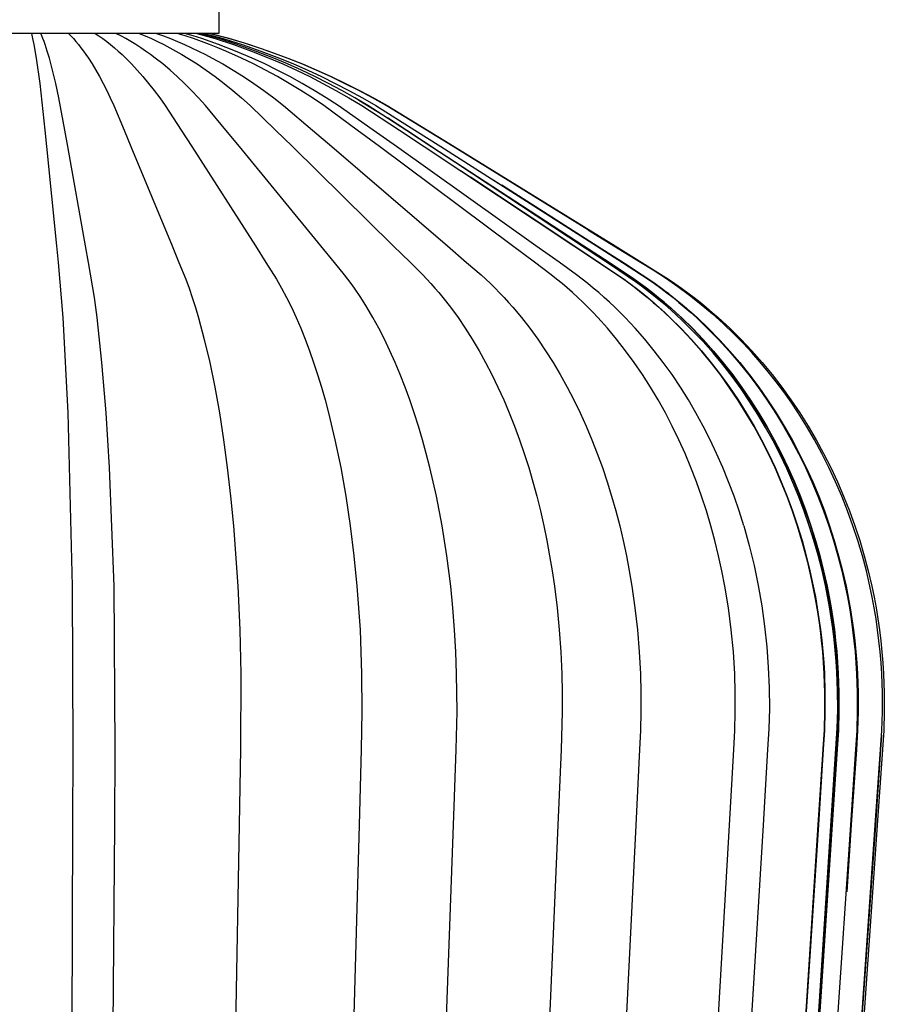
# Model space of a CAD drawing. Header units: millimetres. Extents: x 5000 to 5975, y 0 to 2999.
# Tile 6 of 11: x 5200 to 5400, y 825 to 1053. Entities that reach past the tile are written whole.
import ezdxf

# ---------------------------------------------------------------- set-up
doc = ezdxf.new("R2010")
doc.units = ezdxf.units.MM
doc.layers.add('ClassiCon_Plissée-Pendant-Light', color=7, linetype='Continuous', true_color=0x000000)

msp = doc.modelspace()

# ---------------------------------------------------------------- linework, layer by layer
at = {"layer": 'ClassiCon_Plissée-Pendant-Light', "color": 18, "lineweight": -3, "true_color": 0x000000}
for p, q in [((5245.9, 1055.76), (5245.9, 1049.76)), ((5232.64, 1049.76), (5153.9, 1049.76)), ((5202.6, 1049.76), (5202.88, 1048.54)), ((5205.02, 1049.17), (5204.76, 1049.76)), ((5205.27, 1048.54), (5205.02, 1049.17)), ((5211.15, 1049.76), (5211.73, 1049.17)), ((5211.73, 1049.17), (5212.31, 1048.54)), ((5217.29, 1049.76), (5218.19, 1049.17)), ((5218.19, 1049.17), (5219.09, 1048.54)), ((5223.28, 1049.17), (5222.12, 1049.76)), ((5224.43, 1048.54), (5223.28, 1049.17)), ((5227.47, 1049.76), (5228.9, 1049.17)), ((5228.9, 1049.17), (5230.33, 1048.54)), ((5231.47, 1049.76), (5233.11, 1049.17)), ((5245.9, 1049.76), (5232.64, 1049.76)), ((5233.11, 1049.17), (5234.74, 1048.54)), ((5238.15, 1049.17), (5236.26, 1049.76)), ((5239.97, 1049.17), (5237.99, 1049.76)), ((5240.03, 1048.54), (5238.15, 1049.17)), ((5241.94, 1048.54), (5239.97, 1049.17)), ((5240.81, 1049.76), (5245.05, 1048.54)), ((5245.86, 1048.54), (5241.54, 1049.76)), ((5242.48, 1049.76), (5246.89, 1048.54)), ((5248.29, 1048.54), (5243.74, 1049.76)), ((5243.84, 1049.76), (5247.81, 1048.71)), ((5202.88, 1048.54), (5203.16, 1047.18)), ((5203.16, 1047.18), (5203.71, 1044.04)), ((5205.52, 1047.88), (5205.27, 1048.54)), ((5205.77, 1047.18), (5205.52, 1047.88)), ((5206.26, 1045.68), (5205.77, 1047.18)), ((5212.31, 1048.54), (5212.89, 1047.88)), ((5212.89, 1047.88), (5213.47, 1047.18)), ((5213.47, 1047.18), (5214.04, 1046.45)), ((5219.09, 1048.54), (5219.99, 1047.88)), ((5219.99, 1047.88), (5220.88, 1047.18)), ((5220.88, 1047.18), (5221.77, 1046.45)), ((5225.57, 1047.88), (5224.43, 1048.54)), ((5226.71, 1047.18), (5225.57, 1047.88)), ((5227.85, 1046.45), (5226.71, 1047.18)), ((5230.33, 1048.54), (5231.75, 1047.88)), ((5231.75, 1047.88), (5233.17, 1047.18)), ((5233.17, 1047.18), (5234.57, 1046.45)), ((5234.74, 1048.54), (5236.37, 1047.88)), ((5236.37, 1047.88), (5237.99, 1047.18)), ((5237.99, 1047.18), (5239.6, 1046.45)), ((5241.91, 1047.88), (5240.03, 1048.54)), ((5243.77, 1047.18), (5241.91, 1047.88)), ((5243.9, 1047.88), (5241.94, 1048.54)), ((5245.63, 1046.45), (5243.77, 1047.18)), ((5245.85, 1047.18), (5243.9, 1047.88)), ((5245.05, 1048.54), (5249.26, 1047.18)), ((5249.73, 1045.68), (5245.85, 1047.18)), ((5250.15, 1047.18), (5245.86, 1048.54)), ((5246.89, 1048.54), (5251.27, 1047.18)), ((5247.81, 1048.71), (5251.76, 1047.54)), ((5252.79, 1047.18), (5248.29, 1048.54)), ((5249.26, 1047.18), (5253.42, 1045.68)), ((5254.39, 1045.68), (5250.15, 1047.18)), ((5251.27, 1047.18), (5255.61, 1045.68)), ((5251.76, 1047.54), (5255.68, 1046.27)), ((5257.26, 1045.68), (5252.79, 1047.18)), ((5206.75, 1044.04), (5206.26, 1045.68)), ((5214.04, 1046.45), (5214.62, 1045.68)), ((5214.62, 1045.68), (5215.18, 1044.88)), ((5215.18, 1044.88), (5215.75, 1044.04)), ((5221.77, 1046.45), (5222.65, 1045.68)), ((5222.65, 1045.68), (5223.53, 1044.88)), ((5223.53, 1044.88), (5224.4, 1044.04)), ((5228.97, 1045.68), (5227.85, 1046.45)), ((5230.1, 1044.88), (5228.97, 1045.68)), ((5231.21, 1044.04), (5230.1, 1044.88)), ((5234.57, 1046.45), (5235.97, 1045.68)), ((5235.97, 1045.68), (5237.37, 1044.88)), ((5237.37, 1044.88), (5238.75, 1044.04)), ((5239.6, 1046.45), (5241.2, 1045.68)), ((5241.2, 1045.68), (5242.8, 1044.88)), ((5242.8, 1044.88), (5244.38, 1044.04)), ((5247.47, 1045.68), (5245.63, 1046.45)), ((5251.14, 1044.04), (5247.47, 1045.68)), ((5253.57, 1044.04), (5249.73, 1045.68)), ((5253.42, 1045.68), (5257.54, 1044.04)), ((5258.58, 1044.04), (5254.39, 1045.68)), ((5255.61, 1045.68), (5259.9, 1044.04)), ((5255.68, 1046.27), (5259.55, 1044.9)), ((5261.67, 1044.04), (5257.26, 1045.68)), ((5259.55, 1044.9), (5261.82, 1044.04)), ((5203.71, 1044.04), (5204.53, 1038.19)), ((5207.5, 1041.26), (5206.75, 1044.04)), ((5215.75, 1044.04), (5216.61, 1042.69)), ((5216.61, 1042.69), (5217.47, 1041.26)), ((5224.4, 1044.04), (5225.74, 1042.69)), ((5225.74, 1042.69), (5227.06, 1041.27)), ((5232.92, 1042.69), (5231.21, 1044.04)), ((5234.61, 1041.27), (5232.92, 1042.69)), ((5238.75, 1044.04), (5240.87, 1042.69)), ((5240.87, 1042.69), (5242.97, 1041.27)), ((5244.38, 1044.04), (5246.81, 1042.69)), ((5246.81, 1042.69), (5249.21, 1041.26)), ((5253.93, 1042.69), (5251.14, 1044.04)), ((5256.5, 1042.69), (5253.57, 1044.04)), ((5256.7, 1041.27), (5253.93, 1042.69)), ((5259.39, 1041.27), (5256.5, 1042.69)), ((5257.54, 1044.04), (5260.69, 1042.69)), ((5261.78, 1042.69), (5258.58, 1044.04)), ((5259.9, 1044.04), (5263.17, 1042.69)), ((5260.69, 1042.69), (5263.8, 1041.26)), ((5265.04, 1042.69), (5261.67, 1044.04)), ((5264.95, 1041.26), (5261.78, 1042.69)), ((5261.82, 1044.04), (5265.2, 1042.69)), ((5263.17, 1042.69), (5266.41, 1041.26)), ((5268.38, 1041.27), (5265.04, 1042.69)), ((5265.2, 1042.69), (5268.54, 1041.26)), ((5208.23, 1038.19), (5207.5, 1041.26)), ((5217.47, 1041.26), (5218.32, 1039.76)), ((5227.06, 1041.27), (5228.37, 1039.76)), ((5236.29, 1039.77), (5234.61, 1041.27)), ((5242.97, 1041.27), (5245.05, 1039.77)), ((5249.21, 1041.26), (5251.59, 1039.76)), ((5259.44, 1039.77), (5256.7, 1041.27)), ((5262.27, 1039.77), (5259.39, 1041.27)), ((5263.8, 1041.26), (5266.88, 1039.76)), ((5268.09, 1039.76), (5264.95, 1041.26)), ((5266.41, 1041.26), (5269.62, 1039.76)), ((5271.68, 1039.77), (5268.38, 1041.27)), ((5268.54, 1041.26), (5271.85, 1039.76)), ((5204.53, 1038.19), (5205.7, 1027.4)), ((5208.94, 1034.84), (5208.23, 1038.19)), ((5218.32, 1039.76), (5219.16, 1038.19)), ((5219.16, 1038.19), (5219.99, 1036.55)), ((5228.37, 1039.76), (5229.67, 1038.19)), ((5229.67, 1038.19), (5230.96, 1036.55)), ((5237.94, 1038.19), (5236.29, 1039.77)), ((5239.59, 1036.55), (5237.94, 1038.19)), ((5245.05, 1039.77), (5247.1, 1038.19)), ((5247.1, 1038.19), (5249.14, 1036.55)), ((5251.59, 1039.76), (5253.95, 1038.19)), ((5253.95, 1038.19), (5256.28, 1036.55)), ((5262.15, 1038.19), (5259.44, 1039.77)), ((5264.83, 1036.55), (5262.15, 1038.19)), ((5265.11, 1038.19), (5262.27, 1039.77)), ((5267.92, 1036.55), (5265.11, 1038.19)), ((5266.88, 1039.76), (5269.93, 1038.19)), ((5271.19, 1038.19), (5268.09, 1039.76)), ((5269.62, 1039.76), (5272.79, 1038.19)), ((5269.93, 1038.19), (5272.95, 1036.55)), ((5274.27, 1036.54), (5271.19, 1038.19)), ((5274.95, 1038.19), (5271.68, 1039.77)), ((5271.85, 1039.76), (5275.13, 1038.19)), ((5272.79, 1038.19), (5275.94, 1036.55)), ((5278.19, 1036.55), (5274.95, 1038.19)), ((5275.13, 1038.19), (5278.37, 1036.54)), ((5219.99, 1036.55), (5220.81, 1034.83)), ((5230.96, 1036.55), (5232.23, 1034.84)), ((5241.21, 1034.84), (5239.59, 1036.55)), ((5249.14, 1036.55), (5251.15, 1034.84)), ((5256.28, 1036.55), (5258.58, 1034.84)), ((5267.49, 1034.84), (5264.83, 1036.55)), ((5270.7, 1034.84), (5267.92, 1036.55)), ((5272.95, 1036.55), (5275.94, 1034.84)), ((5277.31, 1034.83), (5274.27, 1036.54)), ((5275.94, 1036.55), (5279.04, 1034.83)), ((5281.39, 1034.84), (5278.19, 1036.55)), ((5278.37, 1036.54), (5281.58, 1034.83)), ((5210.33, 1027.41), (5208.94, 1034.84)), ((5220.81, 1034.83), (5221.62, 1033.05)), ((5221.62, 1033.05), (5224.01, 1027.4)), ((5232.23, 1034.84), (5233.48, 1033.06)), ((5233.48, 1033.06), (5237.17, 1027.41)), ((5242.81, 1033.06), (5241.21, 1034.84)), ((5247.53, 1027.41), (5242.81, 1033.06)), ((5251.15, 1034.84), (5253.14, 1033.06)), ((5253.14, 1033.06), (5259, 1027.41)), ((5258.58, 1034.84), (5260.86, 1033.06)), ((5260.86, 1033.06), (5267.56, 1027.41)), ((5270.11, 1033.06), (5267.49, 1034.84)), ((5277.84, 1027.41), (5270.11, 1033.06)), ((5273.45, 1033.06), (5270.7, 1034.84)), ((5281.54, 1027.41), (5273.45, 1033.06)), ((5275.94, 1034.84), (5278.89, 1033.06)), ((5280.31, 1033.05), (5277.31, 1034.83)), ((5278.26, 1034.31), (5283.79, 1030.91)), ((5278.89, 1033.06), (5287.58, 1027.41)), ((5279.04, 1034.83), (5282.12, 1033.06)), ((5289.15, 1027.39), (5280.31, 1033.05)), ((5284.56, 1033.06), (5281.39, 1034.84)), ((5281.58, 1034.83), (5284.75, 1033.05)), ((5282.12, 1033.06), (5291.16, 1027.4)), ((5293.86, 1027.41), (5284.56, 1033.06)), ((5284.75, 1033.05), (5294.08, 1027.4)), ((5283.79, 1030.91), (5289.24, 1027.37)), ((5289.29, 1027.33), (5284.85, 1030.23)), ((5205.7, 1027.4), (5206.08, 1023.58)), ((5211.01, 1023.59), (5210.33, 1027.41)), ((5224.01, 1027.4), (5225.59, 1023.58)), ((5237.17, 1027.41), (5239.62, 1023.59)), ((5250.66, 1023.59), (5247.53, 1027.41)), ((5259, 1027.41), (5262.88, 1023.59)), ((5267.56, 1027.41), (5272.01, 1023.59)), ((5282.96, 1023.59), (5277.84, 1027.41)), ((5286.9, 1023.59), (5281.54, 1027.41)), ((5287.58, 1027.41), (5293.34, 1023.59)), ((5295.01, 1023.57), (5289.15, 1027.39)), ((5289.24, 1027.37), (5295.1, 1023.55)), ((5330.49, 1000.14), (5289.29, 1027.33)), ((5291.16, 1027.4), (5297.15, 1023.58)), ((5300.04, 1023.59), (5293.86, 1027.41)), ((5294.08, 1027.4), (5300.27, 1023.58)), ((5206.08, 1023.58), (5208.36, 1000.65)), ((5215.12, 1000.65), (5211.01, 1023.59)), ((5225.59, 1023.58), (5235.09, 1000.64)), ((5239.62, 1023.59), (5254.32, 1000.66)), ((5269.44, 1000.67), (5250.66, 1023.59)), ((5262.88, 1023.59), (5286.18, 1000.67)), ((5272.01, 1023.59), (5298.69, 1000.66)), ((5313.69, 1000.68), (5282.96, 1023.59)), ((5319.09, 1000.67), (5286.9, 1023.59)), ((5293.34, 1023.59), (5327.91, 1000.65)), ((5330.18, 1000.61), (5295.01, 1023.57)), ((5295.1, 1023.55), (5330.24, 1000.59)), ((5297.15, 1023.58), (5333.12, 1000.64)), ((5331.25, 1004.29), (5300.04, 1023.59)), ((5300.27, 1023.58), (5337.4, 1000.66)), ((5301.73, 1018.06), (5327.99, 1000.63)), ((5328.15, 1000.48), (5304.01, 1016.55)), ((5309.26, 1015.93), (5333.25, 1000.65)), ((5333.54, 1000.42), (5311.24, 1014.67)), ((5331.25, 1004.29), (5337.09, 1000.67)), ((5208.36, 1000.65), (5208.75, 996.82)), ((5215.81, 996.83), (5215.12, 1000.65)), ((5235.09, 1000.64), (5236.68, 996.81)), ((5254.32, 1000.66), (5256.77, 996.84)), ((5272.57, 996.84), (5269.44, 1000.67)), ((5286.18, 1000.67), (5290.06, 996.85)), ((5298.69, 1000.66), (5303.13, 996.83)), ((5318.81, 996.85), (5313.69, 1000.68)), ((5324.46, 996.85), (5319.09, 1000.67)), ((5327.91, 1000.65), (5333.66, 996.83)), ((5327.99, 1000.63), (5333.75, 996.8)), ((5333.93, 996.61), (5328.15, 1000.48)), ((5336.04, 996.78), (5330.18, 1000.61)), ((5330.24, 1000.59), (5336.1, 996.76)), ((5336.35, 996.25), (5330.49, 1000.14)), ((5333.12, 1000.64), (5339.12, 996.82)), ((5333.25, 1000.65), (5339.25, 996.83)), ((5339.58, 996.54), (5333.54, 1000.42)), ((5337.09, 1000.67), (5343.26, 996.85)), ((5337.4, 1000.66), (5343.59, 996.84)), ((5208.75, 996.82), (5209.83, 984.06)), ((5217.14, 988.72), (5215.81, 996.83)), ((5236.68, 996.81), (5238.25, 992.94)), ((5256.77, 996.84), (5259.21, 992.98)), ((5274.91, 993.97), (5272.57, 996.84)), ((5290.06, 996.85), (5292.97, 993.98)), ((5303.13, 996.83), (5306.46, 993.96)), ((5322.65, 993.98), (5318.81, 996.85)), ((5328.47, 993.98), (5324.46, 996.85)), ((5333.66, 996.83), (5339.4, 992.96)), ((5333.75, 996.8), (5339.48, 992.94)), ((5339.66, 992.73), (5333.93, 996.61)), ((5341.87, 992.91), (5336.04, 996.78)), ((5336.1, 996.76), (5341.93, 992.89)), ((5339.12, 996.82), (5345.08, 992.95)), ((5339.25, 996.83), (5345.22, 992.96)), ((5343.26, 996.85), (5346.19, 995.09)), ((5343.59, 996.84), (5349.74, 992.97)), ((5342.14, 992.34), (5336.35, 996.25)), ((5345.53, 992.66), (5339.58, 996.54)), ((5346.19, 995.09), (5349.07, 993.23)), ((5238.25, 992.94), (5239.02, 990.87)), ((5259.21, 992.98), (5260.39, 990.91)), ((5275.68, 992.98), (5274.91, 993.97)), ((5276.44, 991.96), (5275.68, 992.98)), ((5292.97, 993.98), (5293.93, 992.98)), ((5293.93, 992.98), (5294.87, 991.96)), ((5306.46, 993.96), (5307.56, 992.97)), ((5307.56, 992.97), (5308.64, 991.95)), ((5323.91, 992.99), (5322.65, 993.98)), ((5325.15, 991.97), (5323.91, 992.99)), ((5329.79, 992.98), (5328.47, 993.98)), ((5331.1, 991.96), (5329.79, 992.98)), ((5339.4, 992.96), (5340.79, 991.94)), ((5339.48, 992.94), (5340.88, 991.91)), ((5341.04, 991.72), (5339.66, 992.73)), ((5343.29, 991.89), (5341.87, 992.91)), ((5341.93, 992.89), (5343.35, 991.87)), ((5343.53, 991.32), (5342.14, 992.34)), ((5345.08, 992.95), (5346.54, 991.93)), ((5345.22, 992.96), (5346.68, 991.94)), ((5346.97, 991.64), (5345.53, 992.66)), ((5349.07, 993.23), (5351.88, 991.29)), ((5349.74, 992.97), (5351.24, 991.95)), ((5239.02, 990.87), (5239.76, 988.7)), ((5260.39, 990.91), (5261.54, 988.73)), ((5277.19, 990.91), (5276.44, 991.96)), ((5278.67, 988.73), (5277.19, 990.91)), ((5294.87, 991.96), (5295.8, 990.91)), ((5295.8, 990.91), (5296.72, 989.84)), ((5296.72, 989.84), (5297.63, 988.74)), ((5308.64, 991.95), (5309.7, 990.9)), ((5309.7, 990.9), (5310.75, 989.83)), ((5310.75, 989.83), (5311.79, 988.73)), ((5326.38, 990.92), (5325.15, 991.97)), ((5327.59, 989.84), (5326.38, 990.92)), ((5328.79, 988.74), (5327.59, 989.84)), ((5332.38, 990.91), (5331.1, 991.96)), ((5333.65, 989.84), (5332.38, 990.91)), ((5334.91, 988.74), (5333.65, 989.84)), ((5340.79, 991.94), (5342.18, 990.89)), ((5340.88, 991.91), (5342.26, 990.87)), ((5342.41, 990.67), (5341.04, 991.72)), ((5342.18, 990.89), (5343.54, 989.82)), ((5342.26, 990.87), (5343.63, 989.79)), ((5343.77, 989.6), (5342.41, 990.67)), ((5344.7, 990.84), (5343.29, 991.89)), ((5343.35, 991.87), (5344.76, 990.82)), ((5344.92, 990.28), (5343.53, 991.32)), ((5343.54, 989.82), (5344.89, 988.72)), ((5343.63, 989.79), (5344.97, 988.69)), ((5346.08, 989.77), (5344.7, 990.84)), ((5344.76, 990.82), (5346.15, 989.75)), ((5346.28, 989.21), (5344.92, 990.28)), ((5347.45, 988.67), (5346.08, 989.77)), ((5346.54, 991.93), (5347.97, 990.88)), ((5346.68, 991.94), (5348.11, 990.89)), ((5348.39, 990.6), (5346.97, 991.64)), ((5347.97, 990.88), (5349.39, 989.8)), ((5348.11, 990.89), (5349.54, 989.82)), ((5349.79, 989.54), (5348.39, 990.6)), ((5349.39, 989.8), (5350.79, 988.7)), ((5349.54, 989.82), (5350.94, 988.72)), ((5351.24, 991.95), (5352.73, 990.9)), ((5351.88, 991.29), (5354.63, 989.25)), ((5352.73, 990.9), (5354.19, 989.83)), ((5354.19, 989.83), (5355.64, 988.73)), ((5217.76, 984.07), (5217.14, 988.72)), ((5239.76, 988.7), (5240.49, 986.42)), ((5261.54, 988.73), (5262.66, 986.46)), ((5280.1, 986.46), (5278.67, 988.73)), ((5297.63, 988.74), (5299.41, 986.46)), ((5311.79, 988.73), (5312.82, 987.6)), ((5312.82, 987.6), (5313.83, 986.45)), ((5329.97, 987.62), (5328.79, 988.74)), ((5331.13, 986.47), (5329.97, 987.62)), ((5336.15, 987.61), (5334.91, 988.74)), ((5337.37, 986.46), (5336.15, 987.61)), ((5345.11, 988.5), (5343.77, 989.6)), ((5344.89, 988.72), (5346.21, 987.59)), ((5344.97, 988.69), (5346.3, 987.57)), ((5346.43, 987.38), (5345.11, 988.5)), ((5346.15, 989.75), (5347.51, 988.65)), ((5346.21, 987.59), (5347.52, 986.45)), ((5347.63, 988.12), (5346.28, 989.21)), ((5346.3, 987.57), (5347.61, 986.42)), ((5348.8, 987.54), (5347.45, 988.67)), ((5347.51, 988.65), (5348.86, 987.52)), ((5348.96, 987), (5347.63, 988.12)), ((5350.13, 986.4), (5348.8, 987.54)), ((5348.86, 987.52), (5350.2, 986.38)), ((5351.17, 988.44), (5349.79, 989.54)), ((5350.79, 988.7), (5352.17, 987.58)), ((5350.94, 988.72), (5352.32, 987.59)), ((5352.54, 987.33), (5351.17, 988.44)), ((5352.17, 987.58), (5353.54, 986.43)), ((5352.32, 987.59), (5353.68, 986.44)), ((5354.63, 989.25), (5357.31, 987.13)), ((5355.64, 988.73), (5357.07, 987.61)), ((5357.07, 987.61), (5358.47, 986.46)), ((5240.49, 986.42), (5241.19, 984.05)), ((5262.66, 986.46), (5263.75, 984.08)), ((5281.49, 984.09), (5280.1, 986.46)), ((5299.41, 986.46), (5301.14, 984.09)), ((5313.83, 986.45), (5315.81, 984.08)), ((5332.28, 985.3), (5331.13, 986.47)), ((5333.41, 984.1), (5332.28, 985.3)), ((5338.57, 985.29), (5337.37, 986.46)), ((5339.75, 984.09), (5338.57, 985.29)), ((5347.73, 986.24), (5346.43, 987.38)), ((5347.52, 986.45), (5348.81, 985.27)), ((5347.61, 986.42), (5348.9, 985.24)), ((5349.01, 985.07), (5347.73, 986.24)), ((5348.81, 985.27), (5350.09, 984.07)), ((5348.9, 985.24), (5350.17, 984.04)), ((5350.27, 985.86), (5348.96, 987)), ((5351.44, 985.22), (5350.13, 986.4)), ((5350.2, 986.38), (5351.51, 985.2)), ((5352.83, 983.5), (5350.27, 985.86)), ((5352.74, 984.02), (5351.44, 985.22)), ((5353.89, 986.19), (5352.54, 987.33)), ((5353.54, 986.43), (5354.88, 985.26)), ((5353.68, 986.44), (5355.03, 985.27)), ((5356.53, 983.83), (5353.89, 986.19)), ((5354.88, 985.26), (5356.2, 984.06)), ((5355.03, 985.27), (5356.35, 984.07)), ((5357.31, 987.13), (5359.92, 984.92)), ((5358.47, 986.46), (5359.86, 985.28)), ((5359.86, 985.28), (5361.23, 984.08)), ((5209.83, 984.06), (5210.99, 962.05)), ((5218.88, 973.69), (5217.76, 984.07)), ((5241.19, 984.05), (5242.53, 979.03)), ((5263.75, 984.08), (5264.81, 981.62)), ((5282.84, 981.62), (5281.49, 984.09)), ((5301.14, 984.09), (5302.81, 981.63)), ((5315.81, 984.08), (5317.72, 981.61)), ((5335.62, 981.63), (5333.41, 984.1)), ((5342.07, 981.63), (5339.75, 984.09)), ((5350.27, 983.88), (5349.01, 985.07)), ((5350.09, 984.07), (5352.57, 981.61)), ((5350.17, 984.04), (5352.66, 981.58)), ((5352.74, 981.42), (5350.27, 983.88)), ((5351.51, 985.2), (5352.8, 984)), ((5355.26, 981.56), (5352.74, 984.02)), ((5352.8, 984), (5355.33, 981.54)), ((5355.31, 981.05), (5352.83, 983.5)), ((5356.2, 984.06), (5358.79, 981.59)), ((5356.35, 984.07), (5358.94, 981.6)), ((5359.09, 981.38), (5356.53, 983.83)), ((5359.92, 984.92), (5362.46, 982.63)), ((5361.23, 984.08), (5363.89, 981.62)), ((5264.81, 981.62), (5265.83, 979.06)), ((5284.15, 979.06), (5282.84, 981.62)), ((5302.81, 981.63), (5304.43, 979.07)), ((5317.72, 981.61), (5319.58, 979.06)), ((5337.76, 979.07), (5335.62, 981.63)), ((5344.31, 979.07), (5342.07, 981.63)), ((5352.57, 981.61), (5354.97, 979.05)), ((5352.66, 981.58), (5355.06, 979.02)), ((5355.13, 978.87), (5352.74, 981.42)), ((5357.7, 979), (5355.26, 981.56)), ((5357.72, 978.52), (5355.31, 981.05)), ((5355.33, 981.54), (5357.77, 978.98)), ((5358.79, 981.59), (5361.29, 979.04)), ((5358.94, 981.6), (5361.44, 979.05)), ((5361.57, 978.85), (5359.09, 981.38)), ((5362.46, 982.63), (5364.93, 980.26)), ((5363.89, 981.62), (5366.48, 979.06)), ((5242.53, 979.03), (5243.79, 973.67)), ((5265.83, 979.06), (5266.82, 976.42)), ((5285.41, 976.42), (5284.15, 979.06)), ((5304.43, 979.07), (5306, 976.43)), ((5319.58, 979.06), (5321.37, 976.41)), ((5339.83, 976.43), (5337.76, 979.07)), ((5346.47, 976.43), (5344.31, 979.07)), ((5354.97, 979.05), (5357.29, 976.41)), ((5355.06, 979.02), (5357.38, 976.38)), ((5357.44, 976.24), (5355.13, 978.87)), ((5360.06, 976.37), (5357.7, 979)), ((5360.04, 975.9), (5357.72, 978.52)), ((5357.77, 978.98), (5360.13, 976.34)), ((5361.29, 979.04), (5363.7, 976.4)), ((5361.44, 979.05), (5363.86, 976.41)), ((5363.96, 976.22), (5361.57, 978.85)), ((5366.98, 978.16), (5364.93, 980.26)), ((5366.48, 979.06), (5368.97, 976.42)), ((5266.82, 976.42), (5267.77, 973.7)), ((5286.63, 973.7), (5285.41, 976.42)), ((5306, 976.43), (5307.51, 973.7)), ((5321.37, 976.41), (5323.1, 973.69)), ((5341.82, 973.71), (5339.83, 976.43)), ((5348.55, 973.7), (5346.47, 976.43)), ((5357.29, 976.41), (5359.53, 973.69)), ((5357.38, 976.38), (5359.62, 973.66)), ((5359.66, 973.53), (5357.44, 976.24)), ((5362.34, 973.64), (5360.06, 976.37)), ((5360.13, 976.34), (5362.4, 973.62)), ((5363.7, 976.4), (5366.03, 973.67)), ((5363.86, 976.41), (5366.19, 973.68)), ((5366.28, 973.52), (5363.96, 976.22)), ((5368.97, 976.01), (5366.98, 978.16)), ((5368.97, 976.42), (5371.38, 973.7)), ((5362.28, 973.2), (5360.04, 975.9)), ((5370.91, 973.81), (5368.97, 976.01)), ((5219.85, 962.05), (5218.88, 973.69)), ((5243.79, 973.67), (5244.95, 967.99)), ((5267.77, 973.7), (5268.69, 970.89)), ((5287.8, 970.9), (5286.63, 973.7)), ((5307.51, 973.7), (5308.96, 970.9)), ((5323.1, 973.69), (5324.76, 970.89)), ((5343.73, 970.91), (5341.82, 973.71)), ((5350.56, 970.9), (5348.55, 973.7)), ((5359.53, 973.69), (5361.69, 970.89)), ((5359.62, 973.66), (5361.77, 970.86)), ((5361.81, 970.74), (5359.66, 973.53)), ((5364.43, 970.43), (5362.28, 973.2)), ((5364.53, 970.84), (5362.34, 973.64)), ((5362.4, 973.62), (5364.59, 970.83)), ((5366.03, 973.67), (5368.27, 970.87)), ((5366.19, 973.68), (5368.44, 970.88)), ((5368.5, 970.73), (5366.28, 973.52)), ((5372.78, 971.55), (5370.91, 973.81)), ((5371.38, 973.7), (5373.69, 970.89)), ((5374.6, 969.25), (5372.78, 971.55)), ((5268.69, 970.89), (5269.57, 968.02)), ((5288.92, 968.02), (5287.8, 970.9)), ((5308.96, 970.9), (5310.36, 968.02)), ((5324.76, 970.89), (5326.36, 968.01)), ((5345.57, 968.03), (5343.73, 970.91)), ((5352.49, 968.02), (5350.56, 970.9)), ((5361.69, 970.89), (5363.75, 968.01)), ((5361.77, 970.86), (5363.84, 967.98)), ((5363.86, 967.88), (5361.81, 970.74)), ((5366.5, 967.59), (5364.43, 970.43)), ((5366.63, 967.97), (5364.53, 970.84)), ((5364.59, 970.83), (5366.69, 967.95)), ((5368.27, 970.87), (5370.42, 968)), ((5368.44, 970.88), (5370.59, 968.01)), ((5370.64, 967.87), (5368.5, 970.73)), ((5373.69, 970.89), (5375.91, 968.02)), ((5244.95, 967.99), (5246.01, 962.04)), ((5269.57, 968.02), (5270.41, 965.07)), ((5290, 965.07), (5288.92, 968.02)), ((5310.36, 968.02), (5311.69, 965.08)), ((5326.36, 968.01), (5327.89, 965.07)), ((5347.33, 965.08), (5345.57, 968.03)), ((5354.33, 965.08), (5352.49, 968.02)), ((5363.75, 968.01), (5365.73, 965.06)), ((5363.84, 967.98), (5365.82, 965.04)), ((5365.83, 964.95), (5363.86, 967.88)), ((5368.48, 964.68), (5366.5, 967.59)), ((5368.64, 965.03), (5366.63, 967.97)), ((5366.69, 967.95), (5368.7, 965.01)), ((5370.42, 968), (5372.48, 965.05)), ((5370.59, 968.01), (5372.65, 965.06)), ((5372.69, 964.94), (5370.64, 967.87)), ((5376.35, 966.9), (5374.6, 969.25)), ((5375.91, 968.02), (5378.04, 965.07)), ((5270.41, 965.07), (5271.21, 962.06)), ((5291.03, 962.06), (5290, 965.07)), ((5311.69, 965.08), (5312.97, 962.06)), ((5327.89, 965.07), (5329.35, 962.05)), ((5349.02, 962.07), (5347.33, 965.08)), ((5356.09, 962.06), (5354.33, 965.08)), ((5365.73, 965.06), (5367.63, 962.05)), ((5365.82, 965.04), (5367.71, 962.03)), ((5367.72, 961.95), (5365.83, 964.95)), ((5370.56, 962.02), (5368.64, 965.03)), ((5368.7, 965.01), (5370.63, 962)), ((5372.48, 965.05), (5374.45, 962.04)), ((5372.65, 965.06), (5374.62, 962.05)), ((5374.65, 961.95), (5372.69, 964.94)), ((5378.05, 964.5), (5376.35, 966.9)), ((5378.04, 965.07), (5380.07, 962.06)), ((5370.37, 961.7), (5368.48, 964.68)), ((5379.68, 962.06), (5378.05, 964.5)), ((5210.99, 962.05), (5212.02, 922)), ((5220.64, 949.41), (5219.85, 962.05)), ((5246.01, 962.04), (5246.98, 955.83)), ((5271.21, 962.06), (5272.7, 955.85)), ((5292, 958.98), (5291.03, 962.06)), ((5312.97, 962.06), (5314.18, 958.99)), ((5329.35, 962.05), (5330.73, 958.98)), ((5350.62, 958.99), (5349.02, 962.07)), ((5357.77, 958.99), (5356.09, 962.06)), ((5367.63, 962.05), (5369.43, 958.98)), ((5367.71, 962.03), (5369.51, 958.96)), ((5369.51, 958.88), (5367.72, 961.95)), ((5372.18, 958.66), (5370.37, 961.7)), ((5372.39, 958.95), (5370.56, 962.02)), ((5370.63, 962), (5372.45, 958.93)), ((5374.45, 962.04), (5376.32, 958.97)), ((5374.62, 962.05), (5376.5, 958.97)), ((5376.51, 958.89), (5374.65, 961.95)), ((5381.61, 958.99), (5379.68, 962.06)), ((5380.07, 962.06), (5382, 958.98)), ((5292.93, 955.85), (5292, 958.98)), ((5314.18, 958.99), (5315.34, 955.85)), ((5330.73, 958.98), (5332.05, 955.84)), ((5352.14, 955.85), (5350.62, 958.99)), ((5359.36, 955.85), (5357.77, 958.99)), ((5369.43, 958.98), (5371.14, 955.84)), ((5369.51, 958.96), (5371.22, 955.82)), ((5371.21, 955.76), (5369.51, 958.88)), ((5373.89, 955.57), (5372.18, 958.66)), ((5374.13, 955.82), (5372.39, 958.95)), ((5372.45, 958.93), (5374.19, 955.8)), ((5376.32, 958.97), (5378.1, 955.83)), ((5376.5, 958.97), (5378.28, 955.84)), ((5378.29, 955.77), (5376.51, 958.89)), ((5383.44, 955.85), (5381.61, 958.99)), ((5382, 958.98), (5383.84, 955.85)), ((5246.98, 955.83), (5247.84, 949.4)), ((5272.7, 955.85), (5274.04, 949.41)), ((5293.81, 952.66), (5292.93, 955.85)), ((5315.34, 955.85), (5316.43, 952.66)), ((5332.05, 955.84), (5333.3, 952.65)), ((5353.58, 952.66), (5352.14, 955.85)), ((5360.87, 952.66), (5359.36, 955.85)), ((5371.14, 955.84), (5372.75, 952.65)), ((5372.83, 952.59), (5371.21, 955.76)), ((5371.22, 955.82), (5372.84, 952.64)), ((5375.78, 952.63), (5374.13, 955.82)), ((5374.19, 955.8), (5375.84, 952.62)), ((5378.1, 955.83), (5379.79, 952.64)), ((5378.28, 955.84), (5379.96, 952.65)), ((5379.96, 952.59), (5378.29, 955.77)), ((5385.18, 952.66), (5383.44, 955.85)), ((5383.84, 955.85), (5385.58, 952.66)), ((5375.52, 952.42), (5373.89, 955.57)), ((5294.64, 949.41), (5293.81, 952.66)), ((5316.43, 952.66), (5317.46, 949.42)), ((5333.3, 952.65), (5334.48, 949.41)), ((5354.94, 949.42), (5353.58, 952.66)), ((5362.29, 949.42), (5360.87, 952.66)), ((5372.75, 952.65), (5374.28, 949.41)), ((5374.35, 949.36), (5372.83, 952.59)), ((5372.84, 952.64), (5374.37, 949.4)), ((5377.05, 949.23), (5375.52, 952.42)), ((5377.33, 949.39), (5375.78, 952.63)), ((5375.84, 952.62), (5377.39, 949.38)), ((5379.79, 952.64), (5381.37, 949.4)), ((5379.96, 952.65), (5381.55, 949.41)), ((5381.55, 949.36), (5379.96, 952.59)), ((5386.81, 949.42), (5385.18, 952.66)), ((5385.58, 952.66), (5387.22, 949.41)), ((5221.69, 922), (5220.64, 949.41)), ((5247.84, 949.4), (5248.6, 942.78)), ((5274.04, 949.41), (5275.22, 942.78)), ((5295.42, 946.12), (5294.64, 949.41)), ((5317.46, 949.42), (5318.42, 946.12)), ((5334.48, 949.41), (5335.59, 946.12)), ((5356.21, 946.12), (5354.94, 949.42)), ((5363.63, 946.12), (5362.29, 949.42)), ((5374.28, 949.41), (5375.71, 946.12)), ((5375.78, 946.08), (5374.35, 949.36)), ((5374.37, 949.4), (5375.8, 946.11)), ((5378.49, 945.98), (5377.05, 949.23)), ((5378.78, 946.1), (5377.33, 949.39)), ((5377.39, 949.38), (5378.85, 946.1)), ((5381.37, 949.4), (5382.87, 946.11)), ((5381.55, 949.41), (5383.05, 946.12)), ((5383.04, 946.08), (5381.55, 949.36)), ((5388.35, 946.12), (5386.81, 949.42)), ((5387.22, 949.41), (5388.76, 946.12)), ((5296.15, 942.78), (5295.42, 946.12)), ((5318.42, 946.12), (5319.33, 942.79)), ((5335.59, 946.12), (5336.62, 942.78)), ((5357.4, 942.79), (5356.21, 946.12)), ((5364.88, 942.78), (5363.63, 946.12)), ((5375.71, 946.12), (5377.05, 942.78)), ((5377.12, 942.76), (5375.78, 946.08)), ((5375.8, 946.11), (5377.14, 942.77)), ((5379.85, 942.69), (5378.49, 945.98)), ((5380.15, 942.77), (5378.78, 946.1)), ((5378.85, 946.1), (5380.21, 942.77)), ((5382.87, 946.11), (5384.26, 942.78)), ((5384.43, 942.76), (5383.04, 946.08)), ((5383.05, 946.12), (5384.44, 942.78)), ((5389.79, 942.78), (5388.35, 946.12)), ((5388.76, 946.12), (5390.2, 942.78)), ((5248.6, 942.78), (5249.26, 935.99)), ((5275.22, 942.78), (5276.24, 935.99)), ((5297.45, 935.99), (5296.15, 942.78)), ((5319.33, 942.79), (5320.17, 939.41)), ((5336.62, 942.78), (5337.58, 939.4)), ((5358.51, 939.41), (5357.4, 942.79)), ((5366.04, 939.41), (5364.88, 942.78)), ((5377.05, 942.78), (5378.3, 939.4)), ((5378.36, 939.39), (5377.12, 942.76)), ((5377.14, 942.77), (5378.38, 939.4)), ((5381.11, 939.36), (5379.85, 942.69)), ((5381.41, 939.4), (5380.15, 942.77)), ((5380.21, 942.77), (5381.48, 939.4)), ((5384.26, 942.78), (5385.56, 939.4)), ((5385.73, 939.39), (5384.43, 942.76)), ((5384.44, 942.78), (5385.74, 939.4)), ((5391.12, 939.41), (5389.79, 942.78)), ((5390.2, 942.78), (5391.54, 939.4)), ((5320.17, 939.41), (5320.94, 935.99)), ((5337.58, 939.4), (5338.47, 935.99)), ((5359.54, 935.99), (5358.51, 939.41)), ((5367.11, 935.99), (5366.04, 939.41)), ((5378.3, 939.4), (5379.45, 935.99)), ((5379.51, 935.99), (5378.36, 939.39)), ((5378.38, 939.4), (5379.54, 935.99)), ((5382.27, 935.99), (5381.11, 939.36)), ((5382.59, 935.99), (5381.41, 939.4)), ((5381.48, 939.4), (5382.65, 935.99)), ((5385.56, 939.4), (5386.75, 935.99)), ((5386.92, 935.99), (5385.73, 939.39)), ((5385.74, 939.4), (5386.94, 935.99)), ((5392.36, 935.99), (5391.12, 939.41)), ((5391.54, 939.4), (5392.78, 935.99)), ((5249.26, 935.99), (5250.27, 922.01)), ((5276.24, 935.99), (5277.1, 929.05)), ((5298.55, 929.05), (5297.45, 935.99)), ((5320.94, 935.99), (5321.66, 932.53)), ((5338.47, 935.99), (5339.29, 932.53)), ((5360.47, 932.53), (5359.54, 935.99)), ((5367.11, 935.99), (5368.38, 931.41)), ((5379.45, 935.99), (5380.71, 931.81)), ((5380.57, 932.55), (5379.51, 935.99)), ((5379.54, 935.99), (5380.59, 932.54)), ((5383.35, 932.58), (5382.27, 935.99)), ((5383.66, 932.54), (5382.59, 935.99)), ((5382.65, 935.99), (5383.72, 932.54)), ((5386.75, 935.99), (5387.85, 932.54)), ((5388.03, 932.54), (5386.92, 935.99)), ((5386.94, 935.99), (5388.04, 932.54)), ((5393.49, 932.53), (5392.36, 935.99)), ((5392.78, 935.99), (5393.91, 932.53)), ((5321.66, 932.53), (5322.3, 929.05)), ((5339.29, 932.53), (5340.03, 929.05)), ((5361.33, 929.05), (5360.47, 932.53)), ((5368.38, 931.41), (5369.5, 926.79)), ((5381.53, 929.07), (5380.57, 932.55)), ((5380.59, 932.54), (5381.56, 929.06)), ((5380.71, 931.81), (5381.83, 927.59)), ((5384.33, 929.14), (5383.35, 932.58)), ((5384.64, 929.06), (5383.66, 932.54)), ((5383.72, 932.54), (5384.7, 929.07)), ((5387.85, 932.54), (5388.85, 929.06)), ((5389.03, 929.06), (5388.03, 932.54)), ((5388.04, 932.54), (5389.04, 929.05)), ((5394.52, 929.05), (5393.49, 932.53)), ((5393.91, 932.53), (5394.94, 929.05)), ((5277.1, 929.05), (5277.8, 922)), ((5299.44, 922), (5298.55, 929.05)), ((5322.3, 929.05), (5322.89, 925.53)), ((5340.03, 929.05), (5340.7, 925.54)), ((5362.1, 925.53), (5361.33, 929.05)), ((5382.4, 925.57), (5381.53, 929.07)), ((5381.56, 929.06), (5382.42, 925.55)), ((5385.21, 925.67), (5384.33, 929.14)), ((5385.52, 925.55), (5384.64, 929.06)), ((5384.7, 929.07), (5385.58, 925.56)), ((5388.85, 929.06), (5389.76, 925.54)), ((5389.93, 925.56), (5389.03, 929.06)), ((5389.04, 929.05), (5389.94, 925.54)), ((5395.45, 925.54), (5394.52, 929.05)), ((5394.94, 929.05), (5395.87, 925.54)), ((5369.5, 926.79), (5370.47, 922.14)), ((5381.83, 927.59), (5382.81, 923.34)), ((5322.89, 925.53), (5323.41, 921.99)), ((5340.7, 925.54), (5341.29, 922)), ((5362.78, 921.99), (5362.1, 925.53)), ((5383.17, 922.05), (5382.4, 925.57)), ((5382.42, 925.55), (5383.19, 922.02)), ((5386, 922.18), (5385.21, 925.67)), ((5386.31, 922.02), (5385.52, 925.55)), ((5385.58, 925.56), (5386.37, 922.03)), ((5389.76, 925.54), (5390.56, 922.01)), ((5390.73, 922.02), (5389.93, 925.56)), ((5389.94, 925.54), (5390.75, 922)), ((5396.27, 922), (5395.45, 925.54)), ((5395.87, 925.54), (5396.7, 922)), ((5212.02, 922), (5212.17, 884.3)), ((5221.96, 884.3), (5221.69, 922)), ((5250.27, 922.01), (5250.72, 911.95)), ((5277.8, 922), (5278.5, 911.93)), ((5299.94, 916.98), (5299.44, 922)), ((5323.41, 921.99), (5324.03, 916.98)), ((5341.29, 922), (5342, 916.99)), ((5363.6, 916.98), (5362.78, 921.99)), ((5370.47, 922.14), (5371.29, 917.45)), ((5382.81, 923.34), (5383.66, 919.06)), ((5383.66, 919.55), (5383.17, 922.05)), ((5383.19, 922.02), (5383.68, 919.52)), ((5386.49, 919.7), (5386, 922.18)), ((5386.8, 919.52), (5386.31, 922.02)), ((5386.37, 922.03), (5386.86, 919.53)), ((5390.56, 922.01), (5391.06, 919.51)), ((5391.24, 919.52), (5390.73, 922.02)), ((5390.75, 922), (5391.25, 919.5)), ((5396.79, 919.49), (5396.27, 922)), ((5396.7, 922), (5397.22, 919.5)), ((5384.09, 917.05), (5383.66, 919.55)), ((5383.68, 919.52), (5384.11, 917.01)), ((5386.94, 917.22), (5386.49, 919.7)), ((5387.24, 917.01), (5386.8, 919.52)), ((5386.86, 919.53), (5387.31, 917.02)), ((5391.06, 919.51), (5391.52, 917)), ((5391.69, 917.02), (5391.24, 919.52)), ((5391.25, 919.5), (5391.7, 916.99)), ((5397.26, 916.98), (5396.79, 919.49)), ((5397.22, 919.5), (5397.69, 916.98)), ((5300.34, 911.93), (5299.94, 916.98)), ((5324.03, 916.98), (5324.52, 911.93)), ((5342, 916.99), (5342.57, 911.94)), ((5364.25, 911.93), (5363.6, 916.98)), ((5371.29, 917.45), (5371.95, 912.75)), ((5383.66, 919.06), (5384.37, 914.76)), ((5384.48, 914.53), (5384.09, 917.05)), ((5384.11, 917.01), (5384.5, 914.49)), ((5387.35, 914.72), (5386.94, 917.22)), ((5387.64, 914.49), (5387.24, 917.01)), ((5387.31, 917.02), (5387.7, 914.51)), ((5391.52, 917), (5391.92, 914.48)), ((5392.1, 914.5), (5391.69, 917.02)), ((5391.7, 916.99), (5392.11, 914.47)), ((5397.68, 914.46), (5397.26, 916.98)), ((5397.69, 916.98), (5398.11, 914.46)), ((5384.37, 914.76), (5384.94, 910.43)), ((5387.7, 912.22), (5387.35, 914.72)), ((5371.95, 912.75), (5372.45, 908.02)), ((5384.83, 912.01), (5384.48, 914.53)), ((5384.5, 914.49), (5384.85, 911.97)), ((5387.99, 911.97), (5387.64, 914.49)), ((5387.7, 914.51), (5388.05, 911.98)), ((5391.92, 914.48), (5392.28, 911.95)), ((5392.46, 911.97), (5392.1, 914.5)), ((5392.11, 914.47), (5392.46, 911.94)), ((5398.04, 911.93), (5397.68, 914.46)), ((5398.11, 914.46), (5398.47, 911.94)), ((5250.72, 911.95), (5250.97, 901.78)), ((5278.5, 911.93), (5278.87, 901.76)), ((5300.63, 906.86), (5300.34, 911.93)), ((5324.52, 911.93), (5324.88, 906.85)), ((5342.57, 911.94), (5342.98, 906.86)), ((5364.73, 906.85), (5364.25, 911.93)), ((5385.12, 909.48), (5384.83, 912.01)), ((5384.85, 911.97), (5385.14, 909.43)), ((5384.94, 910.43), (5385.37, 906.09)), ((5388, 909.71), (5387.7, 912.22)), ((5388.29, 909.43), (5387.99, 911.97)), ((5388.05, 911.98), (5388.35, 909.45)), ((5392.28, 911.95), (5392.58, 909.41)), ((5392.76, 909.44), (5392.46, 911.97)), ((5392.46, 911.94), (5392.77, 909.4)), ((5398.36, 909.4), (5398.04, 911.93)), ((5398.47, 911.94), (5398.79, 909.4)), ((5372.45, 908.02), (5372.8, 903.28)), ((5385.37, 906.94), (5385.12, 909.48)), ((5385.14, 909.43), (5385.39, 906.9)), ((5388.26, 907.2), (5388, 909.71)), ((5388.54, 906.89), (5388.29, 909.43)), ((5388.35, 909.45), (5388.6, 906.91)), ((5392.58, 909.41), (5392.84, 906.87)), ((5393.02, 906.9), (5392.76, 909.44)), ((5392.77, 909.4), (5393.03, 906.86)), ((5398.62, 906.85), (5398.36, 909.4)), ((5398.79, 909.4), (5399.05, 906.86)), ((5300.82, 901.76), (5300.63, 906.86)), ((5324.88, 906.85), (5325.12, 901.76)), ((5342.98, 906.86), (5343.25, 901.76)), ((5365.04, 901.75), (5364.73, 906.85)), ((5385.57, 904.4), (5385.37, 906.94)), ((5385.37, 906.09), (5385.66, 901.73)), ((5385.39, 906.9), (5385.59, 904.35)), ((5388.47, 904.68), (5388.26, 907.2)), ((5388.74, 904.35), (5388.54, 906.89)), ((5388.6, 906.91), (5388.81, 904.37)), ((5392.84, 906.87), (5393.04, 904.33)), ((5393.23, 904.35), (5393.02, 906.9)), ((5393.03, 906.86), (5393.23, 904.32)), ((5398.83, 904.31), (5398.62, 906.85)), ((5399.05, 906.86), (5399.26, 904.32)), ((5385.72, 901.86), (5385.57, 904.4)), ((5385.59, 904.35), (5385.74, 901.8)), ((5388.63, 902.16), (5388.47, 904.68)), ((5388.89, 901.8), (5388.74, 904.35)), ((5388.81, 904.37), (5388.96, 901.83)), ((5393.04, 904.33), (5393.2, 901.78)), ((5393.39, 901.8), (5393.23, 904.35)), ((5393.23, 904.32), (5393.39, 901.77)), ((5398.99, 901.76), (5398.83, 904.31)), ((5399.26, 904.32), (5399.43, 901.77)), ((5250.97, 901.78), (5250.9, 884.32)), ((5278.87, 901.76), (5278.94, 893.02)), ((5300.9, 893.02), (5300.82, 901.76)), ((5325.12, 901.76), (5325.21, 897.39)), ((5343.25, 901.76), (5343.36, 897.4)), ((5365.17, 897.38), (5365.04, 901.75)), ((5372.8, 903.28), (5373, 898.53)), ((5385.66, 901.73), (5385.8, 897.37)), ((5385.87, 897.5), (5385.72, 901.86)), ((5385.74, 901.8), (5385.88, 897.44)), ((5388.8, 897.83), (5388.63, 902.16)), ((5389.04, 897.44), (5388.89, 901.8)), ((5388.96, 901.83), (5389.11, 897.47)), ((5393.2, 901.78), (5393.35, 897.41)), ((5393.54, 897.43), (5393.39, 901.8)), ((5393.39, 901.77), (5393.54, 897.4)), ((5399.15, 897.39), (5398.99, 901.76)), ((5399.43, 901.77), (5399.58, 897.4)), ((5325.21, 897.39), (5325.22, 893.01)), ((5343.36, 897.4), (5343.37, 893.02)), ((5365.17, 893.01), (5365.17, 897.38)), ((5373, 898.53), (5373.04, 893.78)), ((5385.8, 897.37), (5385.81, 893.01)), ((5385.88, 893.14), (5385.87, 897.5)), ((5385.88, 897.44), (5385.89, 893.07)), ((5388.82, 893.5), (5388.8, 897.83)), ((5389.05, 893.07), (5389.04, 897.44)), ((5389.11, 897.47), (5389.12, 893.1)), ((5393.35, 897.41), (5393.36, 893.04)), ((5393.55, 893.06), (5393.54, 897.43)), ((5393.54, 897.4), (5393.55, 893.03)), ((5399.15, 893.01), (5399.15, 897.39)), ((5399.58, 897.4), (5399.59, 893.02)), ((5278.94, 893.02), (5278.77, 884.28)), ((5300.69, 884.28), (5300.9, 893.02)), ((5325.22, 893.01), (5324.95, 884.28)), ((5343.37, 893.02), (5343.27, 888.65)), ((5365.05, 888.64), (5365.17, 893.01)), ((5373.04, 893.78), (5372.92, 889.03)), ((5385.81, 893.01), (5385.68, 888.65)), ((5385.75, 888.78), (5385.88, 893.14)), ((5385.89, 893.07), (5385.76, 888.71)), ((5388.71, 889.17), (5388.82, 893.5)), ((5388.92, 888.7), (5389.05, 893.07)), ((5389.12, 893.1), (5388.99, 888.74)), ((5393.36, 893.04), (5393.22, 888.67)), ((5393.41, 888.69), (5393.55, 893.06)), ((5393.55, 893.03), (5393.41, 888.66)), ((5399.01, 888.64), (5399.15, 893.01)), ((5399.59, 893.02), (5399.45, 888.65)), ((5343.27, 888.65), (5343.06, 884.29)), ((5364.82, 884.27), (5365.05, 888.64)), ((5372.92, 889.03), (5372.65, 884.28)), ((5382.78, 797.23), (5388.71, 889.17)), ((5385.68, 888.65), (5385.4, 884.3)), ((5385.49, 884.42), (5385.75, 888.78)), ((5385.76, 888.71), (5385.5, 884.34)), ((5388.66, 884.34), (5388.92, 888.7)), ((5388.99, 888.74), (5388.73, 884.38)), ((5393.22, 888.67), (5392.95, 884.31)), ((5393.41, 888.66), (5393.14, 884.29)), ((5393.28, 886.34), (5393.41, 888.69)), ((5398.73, 884.28), (5399.01, 888.64)), ((5398.95, 887.56), (5398.73, 884.28)), ((5399.45, 888.65), (5399.17, 884.29)), ((5212.17, 884.3), (5212.1, 866.84)), ((5221.83, 866.83), (5221.96, 884.3)), ((5250.9, 884.32), (5250.59, 866.85)), ((5278.77, 884.28), (5278.29, 866.82)), ((5300.07, 866.82), (5300.69, 884.28)), ((5324.95, 884.28), (5324.19, 866.81)), ((5343.06, 884.29), (5342.19, 866.82)), ((5363.81, 866.81), (5364.82, 884.27)), ((5372.65, 884.28), (5371.59, 866.81)), ((5385.4, 884.3), (5384.27, 866.83)), ((5384.36, 866.94), (5385.49, 884.42)), ((5385.5, 884.34), (5384.37, 866.87)), ((5387.5, 866.87), (5388.66, 884.34)), ((5388.73, 884.38), (5387.58, 866.9)), ((5392.95, 884.31), (5391.77, 866.84)), ((5393.14, 884.29), (5391.96, 866.83)), ((5397.51, 866.81), (5398.73, 884.28)), ((5398.73, 884.28), (5397.52, 866.81)), ((5399.17, 884.29), (5397.95, 866.82)), ((5399.17, 884.29), (5397.95, 866.82)), ((5399.18, 884.57), (5399.17, 884.29)), ((5379.83, 797.01), (5384.36, 866.94)), ((5387.58, 866.9), (5382.98, 797.01)), ((5212.1, 866.84), (5211.8, 796.96)), ((5221.29, 796.96), (5221.83, 866.83)), ((5250.59, 866.85), (5249.35, 796.97)), ((5278.29, 866.82), (5276.36, 796.95)), ((5297.61, 796.95), (5300.07, 866.82)), ((5324.19, 866.81), (5321.13, 796.95)), ((5342.19, 866.82), (5338.69, 796.96)), ((5359.78, 796.94), (5363.81, 866.81)), ((5371.59, 866.81), (5367.37, 796.95)), ((5384.27, 866.83), (5379.74, 796.96)), ((5384.37, 866.87), (5379.83, 796.99)), ((5382.91, 796.99), (5387.5, 866.87)), ((5391.77, 866.84), (5387.07, 796.97)), ((5391.96, 866.83), (5390.91, 851.37)), ((5397.52, 866.81), (5392.66, 796.95)), ((5392.66, 796.95), (5397.51, 866.81)), ((5397.95, 866.82), (5393.08, 796.95)), ((5397.95, 866.82), (5393.08, 796.95))]:
    msp.add_line(p, q, dxfattribs=at)

doc.saveas('drawing.dxf')
